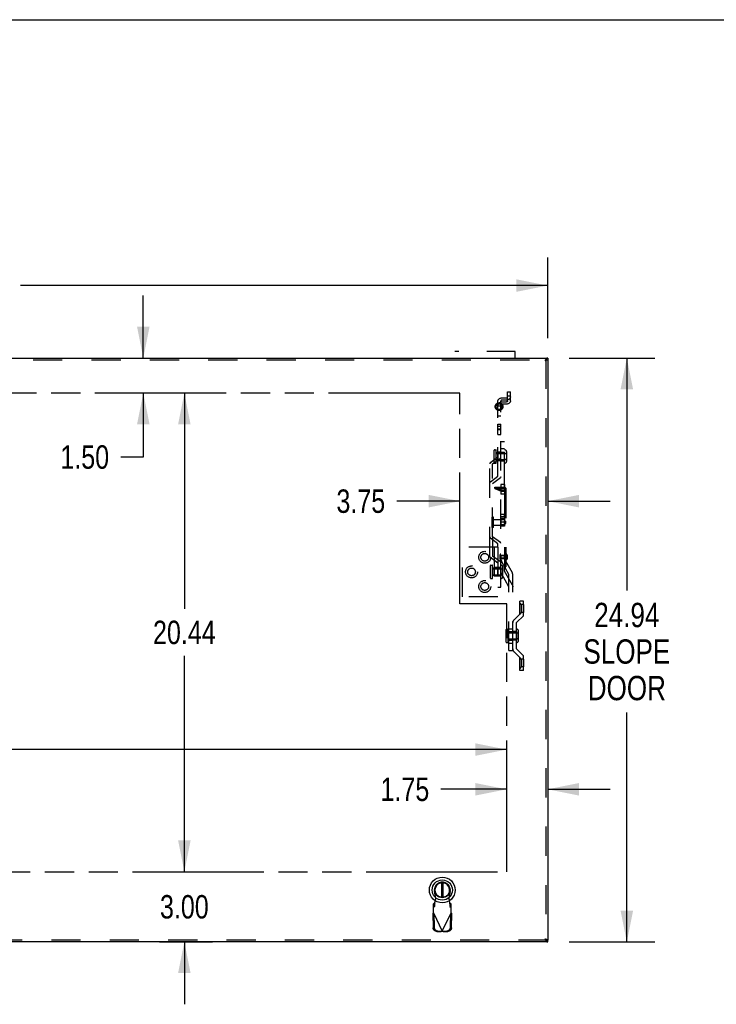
# Model space of a CAD drawing. Header units: inches. Extents: x 0 to 227, y 0 to 147.
# Tile 197 of 247: x 83 to 113, y 105 to 147. Entities that reach past the tile are written whole.
import ezdxf

# ---------------------------------------------------------------- set-up
doc = ezdxf.new("R2010")
doc.units = ezdxf.units.IN
doc.header["$LTSCALE"] = 12.466667
doc.header["$MEASUREMENT"] = 0
doc.linetypes.add('HIDDEN', pattern=[0.2, 0.1, -0.1])
doc.linetypes.add('PHANTOM', pattern=[0.8, 0.45, -0.05, 0.1, -0.05, 0.1, -0.05])
doc.layers.get('0').update_dxf_attribs({"linetype": 'CONTINUOUS'})
for name, color, linetype in [('02___PRT_ALL_AXES', 7, 'CONTINUOUS'), ('AVAILABLE_DOOR_SPACE', 7, 'CONTINUOUS'), ('AVAILABLE_DOOR_SPACE_REAR', 7, 'CONTINUOUS'), ('DEFAULT_2', 8, 'HIDDEN'), ('DIMENSIONS', 7, 'CONTINUOUS')]:
    doc.layers.add(name, color=color, linetype=linetype)
doc.styles.get("Standard").update_dxf_attribs({"font": 'txt', "width": 0.8})
doc.dimstyles.new('DIMSTYLE_1', dxfattribs={"dimtxt": 1.04, "dimasz": 1.333333, "dimexe": 0.09, "dimexo": 0.07, "dimgap": 0.039, "dimtad": 0, "dimtih": 1, "dimtoh": 1, "dimzin": 4, "dimdsep": 46, "dimtxsty": 'Standard', "dimblk": '_FILLED', "dimblk1": '_FILLED', "dimblk2": '_FILLED', "dimcen": 0.09, "dimadec": 0, "dimazin": 0, "dimtfac": 1, "dimtofl": 0, "dimtmove": 0, "dimatfit": 3, "dimldrblk": '_FILLED', "dimfxl": 0, "dimtolj": 1, "dimtzin": 4, "dimarcsym": 0})
doc.dimstyles.new('DIMSTYLE_2', dxfattribs={"dimtxt": 1, "dimasz": 1.333333, "dimexe": 0.09, "dimexo": 0.07, "dimgap": 0.0375, "dimtad": 0, "dimtih": 1, "dimtoh": 1, "dimzin": 4, "dimdsep": 46, "dimtxsty": 'Standard', "dimblk": '_FILLED', "dimblk1": '_FILLED', "dimblk2": '_FILLED', "dimcen": 0.09, "dimadec": 0, "dimazin": 0, "dimtfac": 1, "dimtofl": 0, "dimtmove": 0, "dimatfit": 3, "dimldrblk": '_FILLED', "dimfxl": 0, "dimtolj": 1, "dimtzin": 4, "dimarcsym": 0})

# ---------------------------------------------------------------- blocks, each defined once
blk = doc.blocks.new('_FILLED')
at = {"color": 0, "linetype": 'ByBlock'}
blk.add_solid([(0, 0), (-1, 0.2), (-1, -0.2)], dxfattribs=at)
blk = doc.blocks.new('*D1')
at = {"layer": 'DIMENSIONS', "color": 2, "linetype": 'Continuous'}
for p, q in [((46.035, 133.056), (46.035, 136.508)), ((105.41, 133.056), (105.41, 136.508)), ((46.035, 135.308), (68.547, 135.308)), ((105.41, 135.308), (82.899, 135.308))]:
    blk.add_line(p, q, dxfattribs=at)
at = {"layer": 'DIMENSIONS', "color": 2, "linetype": 'Continuous', "xscale": 1.3333333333, "yscale": 1.3333333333, "zscale": 1.3333333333, "rotation": 180}
blk.add_blockref('_FILLED', (46.035, 135.308), dxfattribs=at)
at = {"layer": 'DIMENSIONS', "color": 2, "linetype": 'Continuous', "xscale": 1.3333333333, "yscale": 1.3333333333, "zscale": 1.3333333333}
blk.add_blockref('_FILLED', (105.41, 135.308), dxfattribs=at)
at = {"layer": 'DIMENSIONS', "color": 2, "linetype": 'Continuous', "insert": (75.723, 135.828), "char_height": 1.04, "width": 13.312, "attachment_point": 2, "line_spacing_factor": 0.9}
blk.add_mtext('59.38 SLOPE DOOR', dxfattribs=at)
blk = doc.blocks.new('*D2')
at = {"layer": 'DIMENSIONS', "color": 2, "linetype": 'Continuous'}
for p, q in [((106.329, 132.213), (109.991, 132.213)), ((108.791, 132.213), (108.791, 122.274)), ((108.791, 107.268), (108.791, 117.074)), ((106.329, 107.268), (109.991, 107.268))]:
    blk.add_line(p, q, dxfattribs=at)
at = {"layer": 'DIMENSIONS', "color": 2, "linetype": 'Continuous', "xscale": 1.3333333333, "yscale": 1.3333333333, "zscale": 1.3333333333}
for p, rotation in [((108.791, 132.213), 90), ((108.791, 107.268), 270)]:
    blk.add_blockref('_FILLED', p, dxfattribs=dict(at, rotation=rotation))
at = {"layer": 'DIMENSIONS', "color": 2, "linetype": 'Continuous', "insert": (108.791, 121.754), "char_height": 1.04, "width": 4.16, "attachment_point": 2, "line_spacing_factor": 0.9}
blk.add_mtext('24.94\\PSLOPE\\PDOOR', dxfattribs=at)
blk = doc.blocks.new('*D3')
at = {"layer": 'DIMENSIONS', "color": 2, "linetype": 'Continuous'}
for p, q in [((89.894, 130.713), (89.894, 121.491)), ((89.894, 110.268), (89.894, 119.491))]:
    blk.add_line(p, q, dxfattribs=at)
at = {"layer": 'DIMENSIONS', "color": 2, "linetype": 'Continuous', "xscale": 1.3333333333, "yscale": 1.3333333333, "zscale": 1.3333333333}
for p, rotation in [((89.894, 130.713), 90), ((89.894, 110.268), 270)]:
    blk.add_blockref('_FILLED', p, dxfattribs=dict(at, rotation=rotation))
at = {"layer": 'DIMENSIONS', "color": 2, "linetype": 'Continuous', "insert": (89.894, 120.991), "char_height": 1, "width": 4, "attachment_point": 2, "line_spacing_factor": 0.9}
blk.add_mtext('20.44', dxfattribs=at)
blk = doc.blocks.new('*D4')
at = {"layer": 'DIMENSIONS', "color": 2, "linetype": 'Continuous'}
for p, q in [((88.141, 132.213), (88.141, 134.88)), ((88.141, 130.713), (88.141, 127.983)), ((88.141, 127.983), (87.181, 127.983))]:
    blk.add_line(p, q, dxfattribs=at)
at = {"layer": 'DIMENSIONS', "color": 2, "linetype": 'Continuous', "xscale": 1.3333333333, "yscale": 1.3333333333, "zscale": 1.3333333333}
for p, rotation in [((88.141, 132.213), 270), ((88.141, 130.713), 90)]:
    blk.add_blockref('_FILLED', p, dxfattribs=dict(at, rotation=rotation))
at = {"layer": 'DIMENSIONS', "color": 2, "linetype": 'Continuous', "insert": (86.681, 128.483), "char_height": 1, "width": 3.2, "attachment_point": 3, "line_spacing_factor": 0.9}
blk.add_mtext('1.50', dxfattribs=at)
blk = doc.blocks.new('*D5')
at = {"layer": 'DIMENSIONS', "color": 2, "linetype": 'Continuous'}
for p, q in [((89.894, 110.268), (89.894, 112.935)), ((88.826, 107.268), (91.094, 107.268)), ((89.894, 107.268), (89.894, 104.602))]:
    blk.add_line(p, q, dxfattribs=at)
at = {"layer": 'DIMENSIONS', "color": 2, "linetype": 'Continuous', "xscale": 1.3333333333, "yscale": 1.3333333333, "zscale": 1.3333333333}
for p, rotation in [((89.894, 110.268), 270), ((89.894, 107.268), 90)]:
    blk.add_blockref('_FILLED', p, dxfattribs=dict(at, rotation=rotation))
at = {"layer": 'DIMENSIONS', "color": 2, "linetype": 'Continuous', "insert": (89.894, 109.268), "char_height": 1, "width": 3.2, "attachment_point": 2, "line_spacing_factor": 0.9}
blk.add_mtext('3.00', dxfattribs=at)
blk = doc.blocks.new('*D7')
at = {"layer": 'DIMENSIONS', "color": 2, "linetype": 'Continuous'}
for p, q in [((103.66, 113.787), (100.854, 113.787)), ((105.41, 113.787), (108.077, 113.787))]:
    blk.add_line(p, q, dxfattribs=at)
at = {"layer": 'DIMENSIONS', "color": 2, "linetype": 'Continuous', "xscale": 1.3333333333, "yscale": 1.3333333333, "zscale": 1.3333333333}
blk.add_blockref('_FILLED', (103.66, 113.787), dxfattribs=at)
at = {"layer": 'DIMENSIONS', "color": 2, "linetype": 'Continuous', "xscale": 1.3333333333, "yscale": 1.3333333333, "zscale": 1.3333333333, "rotation": 180}
blk.add_blockref('_FILLED', (105.41, 113.787), dxfattribs=at)
at = {"layer": 'DIMENSIONS', "color": 2, "linetype": 'Continuous', "insert": (100.354, 114.287), "char_height": 1, "width": 3.2, "attachment_point": 3, "line_spacing_factor": 0.9}
blk.add_mtext('1.75', dxfattribs=at)
blk = doc.blocks.new('*D8')
at = {"layer": 'DIMENSIONS', "color": 2, "linetype": 'Continuous'}
for p, q in [((101.66, 126.097), (98.971, 126.097)), ((105.41, 126.097), (108.077, 126.097))]:
    blk.add_line(p, q, dxfattribs=at)
at = {"layer": 'DIMENSIONS', "color": 2, "linetype": 'Continuous', "xscale": 1.3333333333, "yscale": 1.3333333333, "zscale": 1.3333333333}
blk.add_blockref('_FILLED', (101.66, 126.097), dxfattribs=at)
at = {"layer": 'DIMENSIONS', "color": 2, "linetype": 'Continuous', "xscale": 1.3333333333, "yscale": 1.3333333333, "zscale": 1.3333333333, "rotation": 180}
blk.add_blockref('_FILLED', (105.41, 126.097), dxfattribs=at)
at = {"layer": 'DIMENSIONS', "color": 2, "linetype": 'Continuous', "insert": (98.471, 126.597), "char_height": 1, "width": 3.2, "attachment_point": 3, "line_spacing_factor": 0.9}
blk.add_mtext('3.75', dxfattribs=at)
blk = doc.blocks.new('*D10')
at = {"layer": 'DIMENSIONS', "color": 2, "linetype": 'Continuous'}
for p, q in [((47.785, 115.484), (73.223, 115.484)), ((103.66, 115.484), (78.223, 115.484))]:
    blk.add_line(p, q, dxfattribs=at)
at = {"layer": 'DIMENSIONS', "color": 2, "linetype": 'Continuous', "xscale": 1.3333333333, "yscale": 1.3333333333, "zscale": 1.3333333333, "rotation": 180}
blk.add_blockref('_FILLED', (47.785, 115.484), dxfattribs=at)
at = {"layer": 'DIMENSIONS', "color": 2, "linetype": 'Continuous', "xscale": 1.3333333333, "yscale": 1.3333333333, "zscale": 1.3333333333}
blk.add_blockref('_FILLED', (103.66, 115.484), dxfattribs=at)
at = {"layer": 'DIMENSIONS', "color": 2, "linetype": 'Continuous', "insert": (75.723, 115.984), "char_height": 1, "width": 4, "attachment_point": 2, "line_spacing_factor": 0.9}
blk.add_mtext('55.88', dxfattribs=at)

msp = doc.modelspace()

# ---------------------------------------------------------------- linework, layer by layer
at = {"color": 7, "linetype": 'Continuous'}
for p, q in [((0, 146.667), (226.667, 146.667)), ((105.41, 132.213), (105.41, 132.138)), ((105.41, 107.268), (105.41, 107.343))]:
    msp.add_line(p, q, dxfattribs=at)
at = {"color": 3, "linetype": 'Continuous'}
for p, q in [((47.014, 132.213), (105.41, 132.213)), ((105.305, 132.114), (105.293, 132.096)), ((105.314, 132.101), (105.293, 132.096)), ((105.309, 132.121), (105.305, 132.114)), ((105.314, 132.128), (105.309, 132.121)), ((105.324, 132.103), (105.314, 132.101)), ((105.33, 132.105), (105.324, 132.103)), ((105.336, 132.106), (105.33, 132.105)), ((105.343, 132.108), (105.336, 132.106)), ((105.349, 132.109), (105.343, 132.108)), ((105.355, 132.111), (105.349, 132.109)), ((105.41, 132.138), (105.41, 107.343)), ((105.41, 107.268), (46.035, 107.268)), ((105.317, 107.38), (105.293, 107.385)), ((105.293, 107.385), (105.305, 107.368)), ((105.305, 107.368), (105.309, 107.361)), ((105.309, 107.361), (105.314, 107.354)), ((105.314, 107.354), (105.318, 107.347)), ((105.327, 107.377), (105.317, 107.38)), ((105.333, 107.376), (105.327, 107.377)), ((105.34, 107.374), (105.333, 107.376)), ((105.346, 107.373), (105.34, 107.374))]:
    msp.add_line(p, q, dxfattribs=at)
at = {"color": 6, "linetype": 'Continuous'}
for p, q in [((100.87, 109.796), (100.87, 109.171)), ((100.949, 109.171), (100.949, 109.796))]:
    msp.add_line(p, q, dxfattribs=at)
at = {"color": 3, "linetype": 'Continuous'}
for points in [[(105.41, 132.213), (105.408, 132.213), (105.406, 132.213), (105.404, 132.213), (105.401, 132.212), (105.399, 132.212), (105.397, 132.211), (105.395, 132.211), (105.392, 132.21), (105.39, 132.209), (105.388, 132.208), (105.386, 132.207), (105.383, 132.206), (105.381, 132.204), (105.379, 132.203), (105.377, 132.201), (105.374, 132.2), (105.372, 132.198), (105.37, 132.196), (105.368, 132.194), (105.365, 132.192), (105.363, 132.19), (105.361, 132.188), (105.359, 132.186), (105.356, 132.184), (105.354, 132.181), (105.352, 132.179), (105.35, 132.176), (105.347, 132.174), (105.345, 132.171), (105.343, 132.168), (105.341, 132.165), (105.338, 132.163), (105.336, 132.16), (105.334, 132.157), (105.332, 132.154), (105.329, 132.151), (105.327, 132.147), (105.325, 132.144), (105.323, 132.141), (105.32, 132.138), (105.318, 132.134), (105.314, 132.128)], [(105.41, 132.138), (105.41, 132.137), (105.41, 132.137), (105.41, 132.136), (105.409, 132.135), (105.409, 132.134), (105.409, 132.133), (105.408, 132.133), (105.407, 132.132), (105.406, 132.131), (105.405, 132.13), (105.404, 132.13), (105.403, 132.129), (105.402, 132.128), (105.401, 132.127), (105.399, 132.126), (105.398, 132.126), (105.396, 132.125), (105.395, 132.124), (105.393, 132.123), (105.391, 132.123), (105.389, 132.122), (105.387, 132.121), (105.385, 132.12), (105.383, 132.119), (105.381, 132.119), (105.378, 132.118), (105.376, 132.117), (105.374, 132.116), (105.371, 132.116), (105.368, 132.115), (105.366, 132.114), (105.363, 132.113), (105.36, 132.112), (105.358, 132.112), (105.355, 132.111)], [(105.318, 107.347), (105.32, 107.344), (105.323, 107.34), (105.325, 107.337), (105.327, 107.334), (105.329, 107.331), (105.332, 107.328), (105.334, 107.325), (105.336, 107.322), (105.338, 107.319), (105.341, 107.316), (105.343, 107.313), (105.345, 107.31), (105.347, 107.308), (105.35, 107.305), (105.352, 107.303), (105.354, 107.3), (105.356, 107.298), (105.359, 107.295), (105.361, 107.293), (105.363, 107.291), (105.365, 107.289), (105.368, 107.287), (105.37, 107.285), (105.372, 107.283), (105.374, 107.282), (105.377, 107.28), (105.379, 107.279), (105.381, 107.277), (105.383, 107.276), (105.386, 107.275), (105.388, 107.274), (105.39, 107.273), (105.392, 107.272), (105.395, 107.271), (105.397, 107.27), (105.399, 107.27), (105.401, 107.269), (105.404, 107.269), (105.406, 107.268), (105.408, 107.268), (105.41, 107.268)], [(105.41, 107.343), (105.41, 107.344), (105.41, 107.345), (105.41, 107.346), (105.409, 107.346), (105.409, 107.347), (105.409, 107.348), (105.408, 107.349), (105.407, 107.349), (105.406, 107.35), (105.405, 107.351), (105.404, 107.352), (105.403, 107.353), (105.402, 107.353), (105.401, 107.354), (105.399, 107.355), (105.398, 107.356), (105.396, 107.356), (105.395, 107.357), (105.393, 107.358), (105.391, 107.359), (105.389, 107.36), (105.387, 107.36), (105.385, 107.361), (105.383, 107.362), (105.381, 107.363), (105.378, 107.363), (105.376, 107.364), (105.374, 107.365), (105.371, 107.366), (105.368, 107.367), (105.366, 107.367), (105.363, 107.368), (105.36, 107.369), (105.358, 107.37), (105.355, 107.37), (105.352, 107.371), (105.346, 107.373)]]:
    msp.add_lwpolyline(points, dxfattribs=at)
at = {"color": 7, "linetype": 'Continuous'}
for radius in [0.551, 0.433, 0.329, 0.317]:
    msp.add_circle((100.91, 109.484), radius, dxfattribs=at)
at = {"color": 6, "linetype": 'Continuous'}
msp.add_arc((100.91, 109.484), 0.315, 280.0787, 259.9213, dxfattribs=at)
at = {"layer": '02___PRT_ALL_AXES', "color": 8, "linetype": 'HIDDEN'}
for p, q in [((103.285, 129.388), (103.408, 129.388)), ((103.285, 128.948), (103.285, 129.388)), ((103.285, 129.182), (103.408, 129.182)), ((103.285, 129.155), (103.408, 129.155)), ((103.408, 128.948), (103.408, 129.388)), ((103.285, 128.948), (103.408, 128.948)), ((103.138, 128.29), (103.2, 128.29)), ((103.568, 128.162), (103.216, 128.162)), ((103.216, 127.85), (103.216, 128.162)), ((103.216, 128.131), (103.598, 128.131)), ((103.216, 127.881), (103.598, 127.881)), ((103.408, 128.194), (103.285, 128.194)), ((103.285, 128.194), (103.285, 127.819)), ((103.408, 128.196), (103.568, 128.196)), ((103.408, 127.816), (103.408, 128.196)), ((103.568, 127.816), (103.568, 128.196)), ((103.138, 127.722), (103.2, 127.722)), ((103.568, 127.85), (103.216, 127.85)), ((103.408, 127.819), (103.285, 127.819)), ((103.408, 127.816), (103.568, 127.816)), ((103.568, 126.81), (103.408, 126.81)), ((103.408, 126.81), (103.408, 126.396)), ((103.568, 126.679), (103.408, 126.679)), ((103.568, 126.81), (103.568, 126.396)), ((103.568, 126.527), (103.408, 126.527)), ((103.568, 126.396), (103.408, 126.396)), ((103.101, 125.417), (103.039, 125.417)), ((103.039, 124.967), (103.039, 125.417)), ((103.101, 124.967), (103.101, 125.417)), ((103.568, 125.532), (103.408, 125.532)), ((103.408, 125.427), (103.408, 125.532)), ((103.568, 125.427), (103.408, 125.427)), ((103.568, 125.357), (103.408, 125.357)), ((103.408, 125.357), (103.408, 125.027)), ((103.568, 125.427), (103.568, 125.532)), ((103.568, 125.357), (103.568, 125.239)), ((103.101, 124.967), (103.039, 124.967)), ((103.101, 125.317), (103.568, 125.317)), ((103.101, 125.067), (103.568, 125.067)), ((103.568, 125.196), (103.408, 125.196)), ((103.568, 125.092), (103.408, 125.092)), ((103.568, 125.027), (103.408, 125.027)), ((103.568, 125.239), (103.628, 125.239)), ((103.568, 125.146), (103.568, 125.239)), ((103.568, 125.223), (103.628, 125.223)), ((103.568, 125.161), (103.628, 125.161)), ((103.568, 125.146), (103.628, 125.146)), ((103.568, 125.146), (103.568, 125.027)), ((103.628, 125.146), (103.628, 125.239)), ((103.058, 124.578), (103.058, 123.75)), ((103.568, 123.777), (103.408, 123.777)), ((103.408, 123.777), (103.408, 123.648)), ((103.408, 123.775), (103.628, 123.775)), ((103.628, 123.759), (103.408, 123.759)), ((103.568, 123.78), (103.628, 123.78)), ((103.568, 123.655), (103.568, 123.78)), ((103.631, 123.837), (103.628, 123.837)), ((103.628, 123.587), (103.628, 123.837)), ((102.978, 123.362), (103.04, 123.362)), ((103.408, 123.266), (103.125, 123.266)), ((103.125, 122.891), (103.125, 123.266)), ((103.285, 122.891), (103.285, 123.266)), ((103.628, 123.666), (103.408, 123.666)), ((103.408, 123.65), (103.628, 123.65)), ((103.568, 123.647), (103.408, 123.647)), ((103.408, 123.266), (103.408, 122.891)), ((103.568, 123.655), (103.628, 123.655)), ((103.568, 123.655), (103.568, 123.648)), ((103.631, 123.587), (103.628, 123.587)), ((103.408, 123.234), (103.056, 123.234)), ((103.056, 122.922), (103.056, 123.234)), ((103.056, 123.203), (103.438, 123.203)), ((103.056, 122.953), (103.438, 122.953)), ((103.408, 122.922), (103.056, 122.922)), ((103.408, 122.891), (103.125, 122.891)), ((102.978, 122.794), (103.04, 122.794)), ((104.375, 121.677), (104.285, 121.677)), ((104.375, 121.677), (104.375, 121.343)), ((104.375, 121.343), (104.285, 121.343)), ((103.648, 120.629), (103.71, 120.629)), ((104.078, 120.501), (103.726, 120.501)), ((103.726, 120.189), (103.726, 120.501)), ((103.726, 120.47), (104.108, 120.47)), ((103.758, 120.535), (103.918, 120.535)), ((103.758, 120.155), (103.758, 120.535)), ((103.918, 120.155), (103.918, 120.535)), ((104.078, 120.532), (103.918, 120.532)), ((104.078, 120.532), (104.078, 120.157)), ((103.648, 120.061), (103.71, 120.061)), ((103.726, 120.22), (104.108, 120.22)), ((104.078, 120.189), (103.726, 120.189)), ((103.758, 120.155), (103.918, 120.155)), ((104.078, 120.157), (103.918, 120.157)), ((104.375, 119.347), (104.285, 119.347)), ((104.375, 119.347), (104.375, 119.013)), ((104.375, 119.013), (104.285, 119.013))]:
    msp.add_line(p, q, dxfattribs=at)
for centre, radius in [((103.335, 130.138), 0.124), ((102.724, 123.7), 0.165), ((102.159, 123.076), 0.165), ((102.724, 122.451), 0.165)]:
    msp.add_circle(centre, radius, dxfattribs=at)
at = {"layer": 'AVAILABLE_DOOR_SPACE', "color": 4, "linetype": 'PHANTOM'}
for p, q in [((101.66, 130.713), (49.785, 130.713)), ((101.66, 121.713), (101.66, 130.713)), ((103.66, 121.713), (101.66, 121.713)), ((103.66, 110.268), (103.66, 121.713)), ((47.785, 110.268), (103.66, 110.268))]:
    msp.add_line(p, q, dxfattribs=at)
at = {"layer": 'AVAILABLE_DOOR_SPACE_REAR', "color": 4, "linetype": 'PHANTOM'}
for p, q in [((101.622, 132.498), (101.441, 132.498)), ((104.029, 132.498), (102.813, 132.498)), ((104.029, 132.213), (104.029, 132.498))]:
    msp.add_line(p, q, dxfattribs=at)
at = {"layer": 'DEFAULT_2', "color": 8, "linetype": 'HIDDEN'}
for p, q in [((46.035, 132.138), (105.41, 132.138)), ((105.335, 132.138), (105.335, 107.343)), ((103.468, 130.511), (103.639, 130.511)), ((103.639, 130.419), (103.468, 130.419)), ((103.699, 130.775), (103.822, 130.775)), ((103.699, 130.377), (103.699, 130.775)), ((103.699, 130.596), (103.822, 130.596)), ((103.822, 130.377), (103.822, 130.775)), ((103.285, 127.158), (103.285, 130.374)), ((103.285, 130.166), (103.408, 130.166)), ((103.408, 122.424), (103.408, 130.374)), ((103.639, 130.332), (103.468, 130.332)), ((103.639, 130.24), (103.468, 130.24)), ((103.408, 129.724), (103.285, 129.724)), ((103.408, 129.283), (103.285, 129.283)), ((103.568, 128.636), (103.408, 128.636)), ((103.408, 128.34), (103.568, 128.34)), ((103.568, 126.62), (103.568, 128.636)), ((102.971, 127.751), (103.285, 127.987)), ((103.058, 127.686), (103.389, 127.935)), ((103.123, 127.738), (103.123, 128.275)), ((103.216, 127.738), (103.216, 128.275)), ((103.661, 127.815), (103.661, 128.197)), ((102.935, 123.75), (102.935, 127.686)), ((103.058, 124.578), (103.058, 127.686)), ((103.408, 127.816), (103.568, 127.816)), ((102.971, 126.923), (103.285, 127.158)), ((103.058, 126.858), (103.389, 127.107)), ((103.148, 126.688), (103.552, 126.688)), ((103.148, 126.634), (103.148, 126.688)), ((103.148, 126.687), (103.418, 126.574)), ((103.148, 126.634), (103.552, 126.634)), ((103.148, 126.634), (103.148, 126.632)), ((103.148, 126.632), (103.418, 126.519)), ((103.568, 126.62), (103.568, 123.296)), ((103.628, 126.62), (103.628, 123.296)), ((103.418, 126.574), (103.552, 126.574)), ((103.418, 126.519), (103.418, 126.574)), ((103.418, 126.519), (103.552, 126.519)), ((103.285, 124.278), (102.971, 124.513)), ((103.389, 124.33), (103.058, 124.578)), ((103.285, 124.138), (101.77, 124.138)), ((101.77, 122.013), (101.77, 124.138)), ((103.125, 124.138), (103.125, 122.013)), ((103.285, 124.138), (103.285, 124.278)), ((103.285, 124.138), (103.285, 122.013)), ((103.285, 123.45), (102.971, 123.685)), ((103.389, 123.502), (103.058, 123.75)), ((103.377, 123.619), (103.377, 123.806)), ((103.681, 123.787), (103.681, 123.637)), ((102.963, 122.81), (102.963, 123.347)), ((103.056, 122.81), (103.056, 123.347)), ((103.758, 122.964), (103.441, 123.533)), ((103.501, 122.887), (103.501, 123.269)), ((103.901, 123.03), (103.568, 123.628)), ((103.568, 123.411), (103.628, 123.411)), ((103.568, 123.296), (103.628, 123.296)), ((103.568, 123.104), (103.568, 123.296)), ((103.758, 122.44), (103.441, 123.009)), ((103.901, 122.505), (103.568, 123.104)), ((103.758, 119.714), (103.758, 122.964)), ((103.918, 119.714), (103.918, 122.964)), ((103.285, 122.424), (103.408, 122.424)), ((103.285, 122.013), (101.77, 122.013)), ((104.375, 121.829), (104.215, 121.829)), ((104.215, 121.27), (104.215, 121.829)), ((104.285, 121.677), (104.215, 121.747)), ((104.285, 121.677), (104.285, 121.343)), ((104.375, 121.204), (104.375, 121.829)), ((103.965, 121.02), (104.215, 121.27)), ((104.078, 120.907), (104.375, 121.204)), ((104.285, 121.343), (104.215, 121.273)), ((104.078, 119.782), (104.078, 120.907)), ((103.633, 120.076), (103.633, 120.613)), ((103.726, 120.076), (103.726, 120.613)), ((103.918, 120.634), (103.758, 120.634)), ((104.171, 120.154), (104.171, 120.536)), ((103.918, 120.012), (103.758, 120.012)), ((103.758, 119.714), (103.918, 119.714)), ((104.215, 119.419), (103.965, 119.669)), ((104.375, 119.485), (104.078, 119.782)), ((104.375, 118.86), (104.375, 119.485)), ((104.215, 118.86), (104.215, 119.419)), ((104.285, 119.347), (104.215, 119.417)), ((104.285, 119.347), (104.285, 119.013)), ((104.285, 119.013), (104.215, 118.943)), ((104.375, 118.86), (104.215, 118.86)), ((100.634, 109.129), (100.581, 109.424)), ((101.239, 109.424), (101.185, 109.129)), ((100.596, 108.933), (100.634, 109.129)), ((101.185, 109.129), (101.223, 108.933)), ((100.582, 108.929), (100.536, 108.887)), ((100.536, 108.513), (100.536, 108.887)), ((100.536, 108.732), (100.582, 108.774)), ((100.582, 108.774), (100.582, 108.929)), ((101.284, 108.887), (101.238, 108.929)), ((101.238, 108.929), (101.238, 108.774)), ((101.238, 108.774), (101.284, 108.732)), ((101.284, 108.513), (101.284, 108.887)), ((100.508, 108.465), (100.549, 108.485)), ((100.508, 108.465), (100.518, 107.875)), ((100.536, 108.513), (100.91, 107.726)), ((100.549, 108.485), (100.559, 107.895)), ((100.91, 107.726), (101.284, 108.513)), ((101.26, 107.895), (101.27, 108.485)), ((101.27, 108.485), (101.312, 108.465)), ((101.302, 107.875), (101.312, 108.465)), ((100.672, 107.716), (100.865, 107.713)), ((100.714, 107.736), (100.907, 107.732)), ((100.907, 107.732), (100.865, 107.713)), ((100.91, 107.726), (100.887, 107.719)), ((100.925, 107.721), (100.91, 107.726)), ((100.913, 107.732), (101.106, 107.736)), ((100.954, 107.713), (100.913, 107.732)), ((100.94, 107.717), (100.925, 107.721)), ((100.954, 107.713), (100.94, 107.717)), ((100.954, 107.713), (101.147, 107.716)), ((105.41, 107.343), (46.035, 107.343))]:
    msp.add_line(p, q, dxfattribs=at)
for points in [[(103.285, 130.374), (103.287, 130.392), (103.292, 130.41), (103.299, 130.427), (103.31, 130.443), (103.323, 130.457), (103.339, 130.471), (103.357, 130.483), (103.377, 130.493), (103.398, 130.5), (103.421, 130.506), (103.444, 130.51), (103.468, 130.511)], [(103.468, 130.419), (103.456, 130.418), (103.445, 130.416), (103.434, 130.412), (103.425, 130.406), (103.418, 130.399), (103.412, 130.391), (103.409, 130.383), (103.408, 130.374)], [(103.639, 130.511), (103.649, 130.511), (103.658, 130.513), (103.666, 130.516), (103.674, 130.519), (103.681, 130.524), (103.688, 130.529), (103.692, 130.535), (103.696, 130.542), (103.698, 130.549), (103.699, 130.556)], [(103.822, 130.556), (103.82, 130.538), (103.815, 130.52), (103.808, 130.504), (103.797, 130.488), (103.784, 130.473), (103.768, 130.459), (103.75, 130.447), (103.73, 130.437), (103.709, 130.43), (103.686, 130.424), (103.663, 130.42), (103.639, 130.419)], [(103.468, 130.332), (103.444, 130.331), (103.421, 130.327), (103.398, 130.322), (103.377, 130.314), (103.357, 130.304), (103.339, 130.292), (103.323, 130.279), (103.31, 130.264), (103.299, 130.248), (103.292, 130.231), (103.287, 130.213), (103.285, 130.195)], [(103.468, 130.24), (103.456, 130.239), (103.445, 130.237), (103.434, 130.233), (103.425, 130.227), (103.418, 130.22), (103.412, 130.213), (103.409, 130.204), (103.408, 130.195)], [(103.822, 130.377), (103.82, 130.359), (103.815, 130.342), (103.808, 130.325), (103.797, 130.309), (103.784, 130.294), (103.768, 130.28), (103.75, 130.269), (103.73, 130.259), (103.709, 130.251), (103.686, 130.245), (103.663, 130.241), (103.639, 130.24)], [(103.699, 130.377), (103.698, 130.37), (103.696, 130.363), (103.692, 130.357), (103.688, 130.351), (103.681, 130.345), (103.674, 130.341), (103.666, 130.337), (103.658, 130.334), (103.649, 130.333), (103.639, 130.332)], [(103.389, 127.935), (103.394, 127.938), (103.397, 127.942), (103.4, 127.946), (103.403, 127.95)], [(103.403, 127.95), (103.405, 127.954), (103.407, 127.959), (103.407, 127.963), (103.408, 127.968)], [(102.971, 127.751), (102.961, 127.742), (102.952, 127.732), (102.945, 127.722), (102.939, 127.71), (102.936, 127.699), (102.935, 127.686)], [(103.403, 127.122), (103.4, 127.118), (103.397, 127.114), (103.394, 127.11), (103.389, 127.107)], [(103.408, 127.14), (103.407, 127.135), (103.407, 127.131), (103.405, 127.126), (103.403, 127.122)], [(102.935, 126.858), (102.936, 126.87), (102.939, 126.882), (102.945, 126.893), (102.952, 126.904), (102.961, 126.914), (102.971, 126.923)], [(103.552, 126.688), (103.567, 126.687), (103.581, 126.683), (103.594, 126.677), (103.606, 126.668), (103.615, 126.658), (103.622, 126.646), (103.626, 126.633), (103.628, 126.62)], [(103.552, 126.634), (103.556, 126.633), (103.56, 126.632), (103.563, 126.63), (103.566, 126.627), (103.567, 126.624), (103.568, 126.62)], [(103.552, 126.574), (103.567, 126.572), (103.581, 126.568), (103.594, 126.562), (103.606, 126.553), (103.615, 126.543), (103.622, 126.531), (103.626, 126.519), (103.628, 126.505)], [(103.552, 126.519), (103.556, 126.519), (103.56, 126.517), (103.563, 126.515), (103.566, 126.512), (103.567, 126.509), (103.568, 126.505)], [(102.935, 124.578), (102.936, 124.566), (102.939, 124.555), (102.945, 124.543), (102.952, 124.532), (102.961, 124.523), (102.971, 124.513)], [(103.403, 124.315), (103.4, 124.319), (103.397, 124.323), (103.394, 124.326), (103.389, 124.33)], [(103.408, 124.297), (103.407, 124.301), (103.407, 124.306), (103.405, 124.31), (103.403, 124.315)], [(102.971, 123.685), (102.961, 123.694), (102.952, 123.704), (102.945, 123.715), (102.939, 123.726), (102.936, 123.738), (102.935, 123.75)], [(103.389, 123.502), (103.394, 123.498), (103.397, 123.495), (103.4, 123.491), (103.403, 123.486)], [(103.403, 123.486), (103.405, 123.482), (103.407, 123.478), (103.407, 123.473), (103.408, 123.468)], [(103.408, 123.661), (103.408, 123.644), (103.41, 123.628), (103.413, 123.611), (103.416, 123.595)], [(103.416, 123.595), (103.421, 123.579), (103.427, 123.564), (103.434, 123.548), (103.441, 123.533)], [(103.416, 123.071), (103.413, 123.087), (103.41, 123.104), (103.408, 123.12), (103.408, 123.137)], [(103.441, 123.009), (103.434, 123.024), (103.427, 123.039), (103.421, 123.055), (103.416, 123.071)], [(103.918, 122.964), (103.917, 122.976), (103.916, 122.987), (103.913, 122.998), (103.91, 123.009), (103.906, 123.019), (103.901, 123.03)], [(103.901, 122.505), (103.906, 122.495), (103.91, 122.485), (103.913, 122.474), (103.916, 122.463), (103.917, 122.451), (103.918, 122.44)], [(100.596, 108.933), (100.594, 108.932), (100.591, 108.931), (100.589, 108.93), (100.587, 108.929), (100.584, 108.929), (100.582, 108.929)], [(100.582, 108.774), (100.583, 108.777), (100.584, 108.782), (100.585, 108.789), (100.586, 108.797), (100.587, 108.806), (100.588, 108.817), (100.589, 108.829), (100.59, 108.842), (100.591, 108.855), (100.592, 108.87), (100.593, 108.885), (100.594, 108.901), (100.596, 108.933)], [(101.238, 108.929), (101.235, 108.929), (101.233, 108.929), (101.23, 108.93), (101.228, 108.931), (101.226, 108.932), (101.223, 108.933)], [(101.223, 108.933), (101.224, 108.917), (101.226, 108.885)], [(101.226, 108.885), (101.227, 108.87), (101.228, 108.855), (101.229, 108.842), (101.23, 108.829), (101.231, 108.817), (101.233, 108.806), (101.234, 108.797), (101.235, 108.789), (101.236, 108.782), (101.237, 108.777), (101.238, 108.774)], [(100.508, 108.465), (100.512, 108.473), (100.517, 108.481), (100.521, 108.489)], [(100.521, 108.489), (100.531, 108.505), (100.536, 108.513)], [(101.284, 108.513), (101.293, 108.497), (101.298, 108.489), (101.303, 108.481), (101.307, 108.473), (101.312, 108.465)], [(100.672, 107.716), (100.657, 107.717), (100.642, 107.72), (100.628, 107.724), (100.614, 107.729), (100.6, 107.736), (100.587, 107.744), (100.575, 107.753), (100.564, 107.764), (100.554, 107.775), (100.545, 107.788), (100.537, 107.801), (100.53, 107.815), (100.525, 107.829), (100.521, 107.844), (100.519, 107.859), (100.518, 107.875)], [(100.559, 107.895), (100.56, 107.879), (100.563, 107.864), (100.567, 107.849), (100.572, 107.835), (100.578, 107.821), (100.586, 107.807), (100.595, 107.795), (100.606, 107.783), (100.617, 107.773), (100.629, 107.764), (100.642, 107.755), (100.655, 107.749), (100.67, 107.743), (100.684, 107.739), (100.699, 107.737), (100.714, 107.736)], [(100.887, 107.719), (100.872, 107.715), (100.865, 107.713)], [(101.106, 107.736), (101.121, 107.737), (101.135, 107.739), (101.15, 107.743), (101.164, 107.749), (101.178, 107.755), (101.191, 107.764), (101.203, 107.773), (101.214, 107.783), (101.224, 107.795), (101.233, 107.807), (101.241, 107.821), (101.248, 107.835), (101.253, 107.849), (101.257, 107.864), (101.259, 107.879), (101.26, 107.895)], [(101.302, 107.875), (101.301, 107.859), (101.298, 107.844), (101.294, 107.829), (101.289, 107.815), (101.283, 107.801), (101.275, 107.788), (101.266, 107.775), (101.255, 107.764), (101.244, 107.753), (101.232, 107.744), (101.219, 107.736), (101.206, 107.729), (101.192, 107.724), (101.177, 107.72), (101.162, 107.717), (101.147, 107.716)]]:
    msp.add_lwpolyline(points, dxfattribs=at)
for centre, radius in [((103.335, 130.138), 0.164), ((103.335, 130.138), 0.124), ((102.724, 123.7), 0.255), ((102.159, 123.076), 0.255), ((102.724, 122.451), 0.255)]:
    msp.add_circle(centre, radius, dxfattribs=at)
for centre, radius, start, end in [((103.138, 128.275), 0.0156, 90, 180), ((103.2, 128.275), 0.0156, 360, 90), ((103.568, 128.197), 0.093, 360, 90), ((103.598, 128.194), 0.0625, 270, 360), ((103.598, 127.819), 0.0625, 0, 90), ((103.138, 127.738), 0.0156, 180, 270), ((103.2, 127.738), 0.0156, 270, 0), ((103.568, 127.815), 0.093, 270, 0), ((103.408, 123.806), 0.0312, 90, 180), ((103.408, 123.79), 0.0312, 180, 270), ((103.631, 123.787), 0.05, 360, 90), ((102.978, 123.347), 0.0156, 90, 180), ((103.04, 123.347), 0.0156, 360, 90), ((103.408, 123.635), 0.0312, 90, 180), ((103.408, 123.619), 0.0312, 180, 270), ((103.408, 123.269), 0.093, 360, 90), ((103.438, 123.266), 0.0625, 270, 360), ((103.631, 123.637), 0.05, 270, 0), ((103.408, 122.887), 0.093, 270, 0), ((103.438, 122.891), 0.0625, 0, 90), ((102.978, 122.81), 0.0156, 180, 270), ((103.04, 122.81), 0.0156, 270, 0), ((104.078, 120.907), 0.16, 135, 180), ((103.648, 120.613), 0.0156, 90, 180), ((103.71, 120.613), 0.0156, 360, 90), ((104.078, 120.536), 0.093, 360, 90), ((104.108, 120.532), 0.0625, 270, 360), ((103.648, 120.076), 0.0156, 180, 270), ((103.71, 120.076), 0.0156, 270, 0), ((104.078, 120.154), 0.093, 270, 0), ((104.108, 120.157), 0.0625, 0, 90), ((104.078, 119.782), 0.16, 180, 225), ((100.91, 109.484), 0.335, 349.673, 190.327)]:
    msp.add_arc(centre, radius, start, end, dxfattribs=at)

# ---------------------------------------------------------------- dimensions: what is measured, and where the dimension line sits
at = {"layer": 'DIMENSIONS', "color": 2, "linetype": 'Continuous'}
dim = msp.add_linear_dim(base=(105.410289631, 135.308376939), p1=(46.035289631, 132.986483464), p2=(105.410289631, 132.986483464), text='<> SLOPE DOOR', dimstyle='DIMSTYLE_1', dxfattribs=at)
dim.commit()
dim.dimension.update_dxf_attribs({"geometry": '*D1', "text_midpoint": (75.722789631, 135.308376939), "dimtype": 160})
for base, p1, p2, angle, picture, middle in [((88.141, 132.213), (101.66, 130.713), (99.569, 132.213), 90, '*D4', (85.081, 127.983)), ((89.8942, 110.2683), (101.6603, 130.7132), (103.6603, 110.2683), 270, '*D3', (89.8942, 120.4907)), ((47.785289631, 115.483830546), (103.660289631, 121.713150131), (47.785289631, 121.713150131), 180, '*D10', (75.722789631, 115.483830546)), ((103.66, 113.787), (105.41, 107.358), (103.66, 110.268), 180, '*D7', (98.754, 113.787)), ((89.894, 107.268), (103.66, 110.268), (91.164, 107.268), 270, '*D5', (89.894, 108.768))]:
    dim = msp.add_linear_dim(base=base, p1=p1, p2=p2, angle=angle, dimstyle='DIMSTYLE_2', dxfattribs=at)
    dim.commit()
    dim.dimension.update_dxf_attribs({"geometry": picture, "text_midpoint": middle, "dimtype": 160})
dim = msp.add_linear_dim(base=(105.41, 126.097), p1=(101.66, 121.713), p2=(105.41, 132.123), dimstyle='DIMSTYLE_2', dxfattribs=at)
dim.commit()
dim.dimension.update_dxf_attribs({"geometry": '*D8', "text_midpoint": (96.871, 126.097), "dimtype": 160})
dim = msp.add_linear_dim(base=(108.7906, 107.2683), p1=(106.2586, 132.2132), p2=(106.2586, 107.2683), angle=270, text='<>\\PSLOPE\\PDOOR', dimstyle='DIMSTYLE_1', dxfattribs=at)
dim.commit()
dim.dimension.update_dxf_attribs({"geometry": '*D2', "text_midpoint": (108.7906, 119.6743), "dimtype": 160})

doc.saveas('drawing.dxf')
